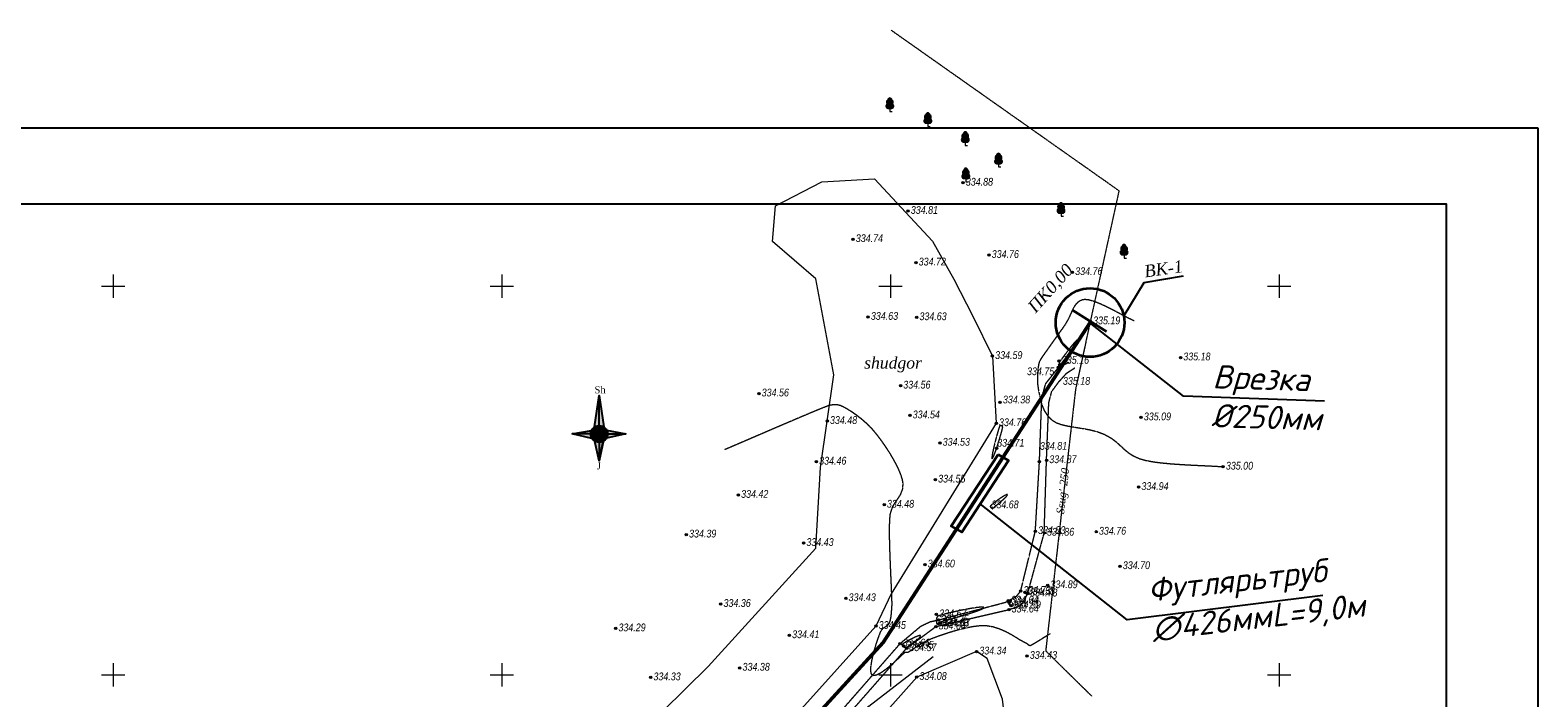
# Model space of a CAD drawing. Header units: millimetres. Extents: x 3960971 to 4113015, y -456608 to 60100.
# Tile 60 of 61: x 4093621 to 4113015, y -36193 to -27604. Entities that reach past the tile are written whole.
import ezdxf
from ezdxf.enums import TextEntityAlignment as Align

# ---------------------------------------------------------------- set-up
doc = ezdxf.new("R2010")
doc.units = ezdxf.units.MM
for name, pattern in [('Commnctn_Waterpipes_Line_Unground_m1', [10, 8, -0.5, 1, -0.5]), ('Hydrotech_Dry_Grooves_m1', [1, 1, 0]), ('Relef_Horizontal_Basic_m1', [1, 1, 0])]:
    doc.linetypes.add(name, pattern=pattern)
for name, color, linetype, lineweight, true_color in [('COMMN_OBJCT_WATER_L', 7, 'Continuous', 15, 0x000000), ('COMMN_OBJCT_WATER_T', 7, 'Continuous', 15, 0x000000), ('GREEN_VGTAT_#####_L', 7, 'Continuous', 15, 0x000000), ('GREEN_VGTAT_#####_T', 7, 'Continuous', 15, 0x000000), ('GREEN_VGTAT_CNTUR_P', 7, 'Continuous', 15, 0x000000), ('GREEN_VGTAT_SRVEY_B', 7, 'Continuous', 15, 0x000000)]:
    doc.layers.add(name, color=color, linetype=linetype, lineweight=lineweight, true_color=true_color)
doc.layers.add('DECOR_OBJCT_#####_B', color=7, linetype='Continuous')
for name, color, linetype, true_color in [('GEODS_POINT_GRID#_B', 7, 'Continuous', 0x000000), ('HYDRO_TECHN_CANAL_L', 7, 'Continuous', 0x000000), ('RELEF_HRZNT_BASIC_L', 7, 'Continuous', 0x000000), ('RELEF_POINT_PICKT_B', 7, 'Continuous', 0x000000), ('RELEF_POINT_PICKT_T', 7, 'Continuous', 0x000000)]:
    doc.layers.add(name, color=color, linetype=linetype, true_color=true_color)
doc.styles.add('style2', font='isocpeui.ttf', dxfattribs={"height": 250})
doc.styles.add('БМ-431 (Times New Roman К)', font='timesi.ttf', dxfattribs={"height": 1})
doc.styles.add('Д-431 (Arial Narrow К)', font='ARIALNI.TTF', dxfattribs={"height": 1})
doc.linetypes.add('Stripe_Woody_Plant_2_10_L4_m1', pattern='A,0,[2,Topography.shx,S=4,R=0,X=0.4,Y=0],-12', length=12)
doc.linetypes.add('Vegetation_Line_Contour_Manual_m1', pattern='A,0,[3,Topography.shx,S=1,R=0,X=0,Y=0],-1.5', length=1.5)

# ---------------------------------------------------------------- blocks, each defined once
blk = doc.blocks.new('PointHight_m1')
at = {"layer": 'RELEF_POINT_PICKT_B', "linetype": 'Continuous', "lineweight": 15, "true_color": 0x000000}
h = blk.add_hatch(color=18, dxfattribs=at)
edge = h.paths.add_edge_path()
edge.add_arc((0, 0), 0.3, 0, 360)
at = {"layer": 'RELEF_POINT_PICKT_B', "color": 18, "linetype": 'Continuous', "lineweight": 15, "true_color": 0x000000}
blk.add_circle((0, 0), 0.3, dxfattribs=at)
blk.add_point((0, 0), dxfattribs=at)
blk = doc.blocks.new('CrossCoord_m1')
at = {"layer": 'GEODS_POINT_GRID#_B', "color": 3, "lineweight": 20, "true_color": 0x00ff00, "flags": 128}
for points in [[(-3, 0), (3, 0)], [(0, 3), (0, -3)]]:
    blk.add_lwpolyline(points, dxfattribs=at)
blk = doc.blocks.new('GreenBroadleaf_m1')
at = {"layer": 'GREEN_VGTAT_SRVEY_B', "linetype": 'Continuous', "lineweight": 13, "true_color": 0xfffffe}
h = blk.add_hatch(color=7, dxfattribs=at)
h.dxf.hatch_style = 1
edge = h.paths.add_edge_path()
edge.add_line((-0.48, 0.8), (0.48, 0.8))
edge.add_arc((0.41, 1.41), 0.612, 276.5567, 421.5805)
edge.add_arc((0.28, 2.38), 0.602, 314.3499, 428.7548)
edge.add_arc((0, 3), 0.501, 352.9771, 449.7089)
edge.add_arc((0, 3), 0.501, 90.2911, 187.0229)
edge.add_arc((-0.28, 2.38), 0.602, 111.2452, 225.6501)
edge.add_arc((-0.41, 1.41), 0.612, 118.4195, 263.4433)
at = {"layer": 'GREEN_VGTAT_SRVEY_B', "color": 18, "linetype": 'Continuous', "lineweight": 13, "true_color": 0x000000}
blk.add_line((-0.48, 0.8), (0.48, 0.8), dxfattribs=at)
blk.add_lwpolyline([(0, 0.8), (0, 0), (0.6, 0)], dxfattribs=at)
for centre, radius, start, end in [((-0.41, 1.41), 0.612, 118.4195, 263.4433), ((-0.28, 2.38), 0.602, 111.2452, 225.6501), ((0, 3), 0.501, 90.2911, 187.0229), ((0, 3), 0.501, 352.9771, 89.7089), ((0.41, 1.41), 0.612, 276.5567, 61.5805), ((0.28, 2.38), 0.602, 314.3499, 68.7548)]:
    blk.add_arc(centre, radius, start, end, dxfattribs=at)
blk = doc.blocks.new('Shimol_strelkasi')
at = {"layer": 'DECOR_OBJCT_#####_B', "ltscale": 0.5}
for color, points in [(0, [(0, 9.87), (0, 2.17, 0.147358), (-1.2, 1.81)]), (6, [(0, 9.87), (0, 2.17, -0.147358), (1.2, 1.81)]), (2, [(-1.97, 0.91), (-6.96, 0), (-2.17, 0, -0.108367)]), (72, [(2.17, 0, 1), (-2.17, 0, 1)]), (40, [(1.08, 0, 1), (-1.08, 0, 1)]), (2, [(2.17, 0, 0.135091), (1.86, 1.11), (6.89, 0)]), (7, [(-2.17, 0, 0.135091), (-1.86, -1.11), (-6.89, 0)]), (0, [(0, -2.17, -0.127803), (-1.06, -1.9), (0, -6.89)]), (6, [(0, -2.17, 0.127803), (1.06, -1.9), (0, -6.89)]), (7, [(2.17, 0, -0.135091), (1.86, -1.11), (6.89, 0)])]:
    blk.add_hatch(color=color, dxfattribs=at).paths.add_polyline_path(points)
at = {"layer": 'DECOR_OBJCT_#####_B', "linetype": 'Continuous', "ltscale": 5}
for points in [[(-1.17, 1.83), (0, 9.87), (1.2, 1.81)], [(0, 2.17), (0, 9.87)], [(-1.84, -1.15), (-6.96, 0), (-1.97, 0.91)], [(-2.17, 0), (-6.96, 0)], [(-2.17, 0), (-6.96, 0)], [(1.94, 0.98), (6.89, 0), (1.86, -1.11)], [(0, -6.89), (0, -6.89), (1.02, -2.11), (0, -6.89), (-1.06, -1.9)], [(0, -6.89), (1.07, -1.89)]]:
    blk.add_lwpolyline(points, dxfattribs=at)
at = {"layer": 'DECOR_OBJCT_#####_B', "ltscale": 0.5}
for points in [[(0, 2.17), (0, 9.87)], [(-2.17, 0), (-6.96, 0)], [(-2.17, 0), (-6.96, 0)], [(2.17, 0), (6.89, 0)], [(0, -2.17), (0, -6.89)]]:
    blk.add_lwpolyline(points, dxfattribs=at)
at = {"layer": 'DECOR_OBJCT_#####_B', "color": 0, "ltscale": 0.5, "const_width": 0.12}
blk.add_lwpolyline([(-1.06, -1.9, -0.391931), (-1.97, 0.91, -0.459903), (1.2, 1.81, -0.129847), (1.94, 0.98, -0.256992), (1.86, -1.11, -0.405845), (-1.06, -1.9, -0.053016)], format="xyb", dxfattribs=at)
at = {"layer": 'DECOR_OBJCT_#####_B', "linetype": 'Continuous', "ltscale": 5}
for radius in [2.17, 1.08]:
    blk.add_circle((0, 0), radius, dxfattribs=at)
at = {"layer": 'DECOR_OBJCT_#####_B', "ltscale": 0.5}
blk.add_point((0, 0), dxfattribs=at)
at = {"layer": 'DECOR_OBJCT_#####_B', "color": 0, "ltscale": 0.5, "char_height": 1.8, "width": 2.0904, "attachment_point": 1}
for s, insert in [('{\\fTimes New Roman|b0|i0|c0|p18;Sh}', (-1.19, 12.26)), ('{\\fTimes New Roman|b0|i0|c0|p18;J}', (-0.59, -7.28))]:
    blk.add_mtext(s, dxfattribs=dict(at, insert=insert))

msp = doc.modelspace()

# ---------------------------------------------------------------- linework, layer by layer
at = {"color": 7, "lineweight": 25}
for points in [[(3960970.845, -28860.128), (4113015.323, -28860.128), (4113015.323, -90507.341), (3960970.845, -90507.341)], [(4111836.269, -89605.665), (3965919.015, -89605.665), (3965919.015, -29837.599), (4111836.269, -29837.599)]]:
    msp.add_lwpolyline(points, close=True, dxfattribs=at)
for points in [[(4108451.678, -30768.391), (4107948.437, -30856.099), (4107688.802, -31278.052)], [(4110268.852, -32375.752), (4108459.26, -32313.838), (4107249.52, -31362.659)]]:
    msp.add_lwpolyline(points, dxfattribs=at)
at = {"color": 7, "lineweight": 40, "elevation": 33518.676}
msp.add_lwpolyline([(4107467.764, -31482.408), (4107031.241, -31207.632)], dxfattribs=at)
at = {"color": 92, "lineweight": 50, "elevation": 33518.676}
msp.add_lwpolyline([(4107255.587, -31365.521), (4104593.678, -35480.14), (4099224.138, -41344.949), (4092020.541, -49531.043), (4088637.491, -53011.703), (4087271.205, -54293.913), (4085792.593, -53000.153), (4084640.567, -51833.3), (4081986.026, -49691.219), (4080521.382, -48440.853), (4077414.393, -46351.828), (4074372.685, -44434.152)], dxfattribs=at)
at = {"color": 7, "lineweight": 35}
msp.add_lwpolyline([(4106073.382, -33061.212), (4105470.49, -33982.663), (4105604.39, -34060.795), (4106205.933, -33140.817)], close=True, dxfattribs=at)
at = {"color": 7, "lineweight": 25, "elevation": 33470.219}
msp.add_lwpolyline([(4110248.467, -34876.924), (4107734.27, -35190.327), (4105843.506, -33695.098)], dxfattribs=at)
at = {"color": 7, "lineweight": 35}
msp.add_circle((4107255.587, -31365.521, 33515.9), 441.956, dxfattribs=at)
at = {"layer": 'COMMN_OBJCT_WATER_L', "color": 5, "linetype": 'Commnctn_Waterpipes_Line_Unground_m1', "lineweight": 15, "true_color": 0x0000ff, "flags": 128}
msp.add_lwpolyline([(4104696.414, -27604.031), (4107626.639, -29668.608), (4107068.154, -32222.701), (4106684.223, -35587.855), (4107275.703, -36169.199)], dxfattribs=at)
at = {"layer": 'GREEN_VGTAT_#####_L', "color": 18, "linetype": 'Stripe_Woody_Plant_2_10_L4_m1', "lineweight": 13, "true_color": 0x000000, "flags": 128}
msp.add_lwpolyline([(4088843.658, -53600.237), (4091578.275, -50624.502), (4096052.014, -45787.27), (4098128.396, -43352.588), (4101069.365, -40124.765), (4104408.866, -36301.169), (4105237.342, -35661.804)], dxfattribs=at)
at = {"layer": 'GREEN_VGTAT_CNTUR_P', "color": 18, "linetype": 'Vegetation_Line_Contour_Manual_m1', "lineweight": 15, "true_color": 0x000000, "flags": 128}
for points in [[(4105230.311, -30317.904), (4105504.653, -30807.149), (4105749.337, -31281.568), (4105999.373, -31797.249), (4106048.59, -32661.279), (4104697.931, -34854.755), (4104500.281, -35269.433), (4102547.851, -37442.4), (4098536.722, -41706.385), (4090720.673, -50598.019), (4087930.011, -53627.493), (4087563.783, -53687.27), (4087122.814, -53687.27), (4086569.735, -53448.161), (4086292.079, -53181.712), (4085054.212, -51613.053), (4078085.873, -46225.551), (4071137.079, -41942.825), (4068761.053, -40347.487), (4065981.291, -38292.185), (4065594.633, -37937.15), (4065451.489, -37635.87), (4065504.226, -37244.206), (4065745.311, -37003.181), (4066189.811, -37116.162), (4066709.65, -37568.082), (4069781.834, -39410.166), (4078778.785, -45332.827), (4082993.823, -48526.981), (4086793.19, -51380.11), (4088929.579, -50783.612), (4091142.954, -48570.794), (4096194.21, -41846.634), (4102343.99, -35788.611), (4103729.755, -34268.502), (4103787.496, -33229.44), (4103960.716, -32036.443), (4103729.755, -30804.962), (4103171.6, -30323.915), (4103210.093, -29862.109), (4103806.743, -29554.239), (4104480.378, -29515.756)], [(4106158.74, -36463.709), (4106129.638, -36209.13), (4105933.199, -35685.424), (4105794.964, -35598.14), (4105025.157, -35925.519), (4103228.333, -37946.221), (4099330.459, -42314.748), (4093265.861, -49124.178), (4089130.597, -53756.837), (4089137.294, -53909.739), (4089163.26, -54019.344), (4089226.731, -54140.486), (4089339.249, -54227.017), (4089445.282, -54203.578), (4089475.282, -54203.578), (4093641.207, -49786.222), (4099768.69, -42805.731), (4103669.324, -38333.704), (4105857.3, -36708.123)]]:
    msp.add_lwpolyline(points, close=True, dxfattribs=at)
at = {"layer": 'HYDRO_TECHN_CANAL_L', "color": 3, "linetype": 'Hydrotech_Dry_Grooves_m1', "lineweight": 15, "true_color": 0x00ff00, "flags": 128}
for points, elevation in [([(4065811.886, -39393.166), (4066690.965, -40099.393), (4067140.704, -40358.269), (4068452.878, -41261.392), (4069986.315, -42339.968), (4070087.297, -42434.588), (4070156.895, -42598), (4070403.895, -42611.43), (4070790.417, -42833.912), (4072966.075, -44157.03), (4076950.932, -46910.977), (4080473.327, -49306.202), (4082832.705, -51111.57), (4083655.814, -51870.928), (4084091.864, -52166.243), (4084657.719, -52510.158), (4084771.739, -52615.514), (4085390.477, -53443.685), (4085930.429, -54226.904), (4086091.278, -54497.161), (4086255.005, -54691.365), (4086357.682, -54785.693), (4086488.114, -54842.165), (4087050.034, -54880.275), (4087333.089, -54835.885), (4087541.218, -54774.849), (4087985.564, -54209.624), (4088392.879, -53570.421), (4090441.505, -51622.864), (4091636.543, -50303.273), (4092871.681, -48933.262), (4094698.852, -46901.559), (4097392.657, -43969.059), (4098974.3, -42079.961), (4101338.274, -39499.907), (4102989.483, -37724.617), (4104895.126, -35554.906), (4105272.426, -35275.622), (4106210.619, -35057.713), (4106368.119, -35004.198), (4106451.097, -34857.882), (4106665.236, -34074.117), (4106695.04, -33136.557), (4106724.503, -32397.602), (4106761.586, -32254.601), (4106851.647, -32129.255), (4106955.834, -32014.501), (4107057.949, -31948.514)], 33254.6), ([(4065852.65, -39308.429), (4068515.666, -41179.649), (4070030.975, -42207.476), (4070857.401, -42725.616), (4073029.93, -44080.605), (4077042.845, -46814.581), (4080523.44, -49174.355), (4082927.624, -51005.96), (4083518.761, -51475.926), (4083857.967, -51799.088), (4084181.21, -52014.529), (4084846.547, -52461.19), (4085527.584, -53304.86), (4085715.145, -53620.043), (4085992.211, -54138.69), (4086221.922, -54437.994), (4086306.444, -54539.708), (4086420.704, -54605.43), (4086571.838, -54677.158), (4087382.684, -54650.109), (4087684.079, -54348.79), (4088326.376, -53509.626), (4090377.761, -51558.281), (4091591.491, -50228.751), (4092821.301, -48887.648), (4094646.622, -46841.435), (4097332.665, -43903.63), (4098912.477, -42011.044), (4101245.028, -39465.411), (4102902.257, -37679.506), (4104810.806, -35495.976), (4105078.298, -35270.807), (4105197.938, -35213.064), (4105306.546, -35190.417), (4106047.299, -34995.127), (4106158.953, -34965.273), (4106204.133, -34944.596), (4106310.653, -34884.126), (4106362.803, -34819.288), (4106551.586, -34048.894), (4106604.478, -33153.897), (4106634.42, -32332.552), (4106685.463, -32149.695), (4106848.592, -31943.213), (4106987.693, -31873.041)], 33260.1)]:
    msp.add_lwpolyline(points, dxfattribs=dict(at, elevation=elevation))
at = {"layer": 'RELEF_HRZNT_BASIC_L', "color": 34, "linetype": 'Relef_Horizontal_Basic_m1', "lineweight": 15, "true_color": 0xa55200}
for points, elevation in [([(4107822.669, -31344.204), (4107811.175, -31339.357), (4107785.729, -31327.707), (4107742.09, -31306.019), (4107675.595, -31271.121), (4107583.186, -31221.929), (4107485.724, -31171.788), (4107388.858, -31126.312), (4107298.235, -31091.113), (4107234.027, -31074.127), (4107192.603, -31069.79), (4107168.872, -31071.574), (4107158.306, -31074.004), (4107145.286, -31078.301), (4107121.826, -31088.896), (4107092.259, -31109.451), (4107061.011, -31144.609), (4107030.114, -31198.97), (4107001.834, -31262.257), (4106969.259, -31331.637), (4106925.478, -31404.273), (4106876.544, -31473.385), (4106821.464, -31550.814), (4106764.908, -31630.237), (4106711.547, -31705.328), (4106666.051, -31769.764), (4106633.091, -31817.221), (4106617.338, -31841.374), (4106606.792, -31861.282), (4106599.884, -31877.951), (4106594.552, -31899.548), (4106590.427, -31923.601), (4106584.747, -31966.018), (4106579.712, -32022.361), (4106577.521, -32088.195), (4106580.376, -32159.083), (4106590.474, -32230.587), (4106604.283, -32300.37), (4106619.201, -32368.696), (4106638.824, -32435.039), (4106666.752, -32498.868), (4106706.581, -32559.656), (4106761.909, -32616.875), (4106818.756, -32652.331), (4106890.52, -32677.92), (4106973.661, -32696.804), (4107064.637, -32712.145), (4107159.907, -32727.106), (4107255.93, -32744.848), (4107349.166, -32768.534), (4107436.072, -32801.326), (4107518.94, -32846.718), (4107583.717, -32894.225), (4107637.732, -32942.494), (4107688.315, -32990.177), (4107742.794, -33035.92), (4107808.5, -33078.374), (4107892.761, -33116.188), (4107971.377, -33138.4), (4108069.561, -33156.379), (4108182.377, -33170.727), (4108304.886, -33182.048), (4108432.154, -33190.946), (4108559.243, -33198.025), (4108681.217, -33203.887), (4108793.139, -33209.136), (4108890.073, -33214.376), (4108967.082, -33220.21)], 33500), ([(4106741.133, -35368.737), (4106735.01, -35372.421), (4106720.498, -35381.317), (4106694.043, -35397.792), (4106652.754, -35423.694), (4106597.334, -35458.291), (4106545.273, -35490.041), (4106511.511, -35509.563), (4106493.524, -35518.861), (4106486, -35521.832), (4106483.774, -35522.212), (4106480.577, -35522.02), (4106475.032, -35520.7), (4106468.143, -35516.827), (4106459.673, -35509.376), (4106446.051, -35499.063), (4106426.075, -35487.729), (4106400.095, -35473.66), (4106367.88, -35457.498), (4106342.818, -35442.516), (4106299.992, -35415.369), (4106242.414, -35380.909), (4106173.097, -35343.983), (4106095.054, -35309.443), (4106011.296, -35282.137), (4105924.838, -35266.917), (4105841.792, -35266.818), (4105747.672, -35278.012), (4105647.14, -35297.881), (4105544.858, -35323.809), (4105445.489, -35353.181), (4105353.696, -35383.379), (4105274.14, -35411.788), (4105211.486, -35435.792), (4105141.973, -35467.508), (4105076.029, -35503.901), (4105016.943, -35540.557), (4104968.006, -35573.062), (4104932.508, -35597), (4104913.739, -35607.958), (4104897.873, -35610.275), (4104884.452, -35609.582), (4104868.898, -35612.388), (4104844.581, -35633.279), (4104793.341, -35681.84), (4104724.412, -35745.547), (4104647.026, -35811.878), (4104570.417, -35868.308), (4104515.895, -35897.907), (4104482.051, -35906.831), (4104463.952, -35904.957), (4104456.464, -35901.371), (4104450.86, -35896.63), (4104442.309, -35882.662), (4104435.575, -35851.707), (4104436.435, -35795.148), (4104450.033, -35707.14), (4104473.283, -35609.31), (4104501.619, -35511.737), (4104530.475, -35424.502), (4104555.282, -35357.687), (4104571.475, -35321.372), (4104594.874, -35294.876), (4104621.407, -35279.064), (4104647.752, -35263.218), (4104670.59, -35236.621), (4104683.95, -35204.551), (4104692.963, -35165.451), (4104698.977, -35119.684), (4104703.34, -35067.61), (4104707.401, -35009.591), (4104707.639, -34956.66), (4104704.665, -34864.83), (4104699.489, -34743.24), (4104693.121, -34601.028), (4104686.569, -34447.334), (4104680.844, -34291.297), (4104676.955, -34142.055), (4104675.911, -34008.746), (4104678.721, -33900.511), (4104686.395, -33826.487), (4104711.293, -33747.052), (4104746.514, -33683.392), (4104785.059, -33628.116), (4104819.931, -33573.834), (4104844.134, -33513.157), (4104850.67, -33438.693), (4104839.834, -33376.403), (4104815.148, -33303.329), (4104779.089, -33222.527), (4104734.133, -33137.051), (4104682.753, -33049.956), (4104627.425, -32964.298), (4104570.626, -32883.132), (4104514.83, -32809.512), (4104462.512, -32746.493), (4104395.375, -32676.691), (4104324.425, -32613.721), (4104253.45, -32558.536), (4104186.235, -32512.092), (4104126.566, -32475.344), (4104078.23, -32449.245), (4104045.013, -32434.752), (4104007.297, -32424.428), (4103975.268, -32421.639), (4103942.527, -32424.699), (4103902.678, -32431.927), (4103862.909, -32445.568), (4103782.151, -32477.711), (4103668.554, -32524.726), (4103530.266, -32582.984), (4103375.436, -32648.855), (4103212.214, -32718.709), (4103048.749, -32788.918), (4102893.19, -32855.853), (4102753.685, -32915.883), (4102638.385, -32965.38), (4102555.437, -33000.715)], 33450)]:
    msp.add_lwpolyline(points, dxfattribs=dict(at, elevation=elevation))
for points, elevation in [([(4107089.365, -31591.731), (4107087.368, -31591.651), (4107079.857, -31596.743), (4107061.103, -31615.705), (4107025.781, -31657.05), (4106972.894, -31723.681), (4106920.471, -31792.832), (4106879.409, -31849.408), (4106860.604, -31878.314), (4106854.111, -31899.765), (4106851.968, -31919.09), (4106855.911, -31928.988), (4106876.779, -31905.668), (4106922.834, -31845.033), (4106980.598, -31765.203), (4107036.594, -31684.297), (4107071.059, -31630.973), (4107086.353, -31603.719), (4107089.905, -31593.789), (4107089.365, -31591.731)], 33500), ([(4106094.654, -32690.277), (4106093.524, -32691.701), (4106089.907, -32700.107), (4106081.586, -32724.89), (4106066.469, -32775.857), (4106044.072, -32858.075), (4106021.627, -32947.517), (4106003.25, -33029.884), (4105994.243, -33081.077), (4105992.194, -33106.092), (4105993.562, -33114.682), (4105995.165, -33116.208), (4105997.324, -33115.769), (4106002.948, -33109.318), (4106014.181, -33087.392), (4106033.07, -33039.997), (4106060.167, -32961.653), (4106087.504, -32875.163), (4106111.186, -32794.534), (4106124.885, -32743.664), (4106130.791, -32718.173), (4106132.181, -32708.888), (4106132.018, -32706.895), (4106129.935, -32703.302), (4106123.517, -32696.908), (4106110.722, -32690.359), (4106094.654, -32690.277)], 33450), ([(4106004.322, -33760.714), (4106004.061, -33760.179), (4106002.345, -33757.634), (4106001.226, -33755.797), (4106022.395, -33738.913), (4106072.32, -33698.304), (4106130.708, -33648.413), (4106169.875, -33611.525), (4106188.032, -33590.476), (4106192.359, -33581.328), (4106191.702, -33578.566), (4106189.128, -33577.276), (4106179.057, -33579.198), (4106153.934, -33591.511), (4106108.144, -33620.434), (4106044.878, -33665.767), (4106001.339, -33699.911), (4105979.216, -33719.183), (4105971.77, -33727.195), (4105970.695, -33729.385), (4105970.954, -33732), (4105973.806, -33737.536), (4105982.066, -33745.943), (4105995.313, -33755.479), (4106004.322, -33760.714)], 33450), ([(4105284.649, -35245.098), (4105286.968, -35245.248), (4105293.355, -35241.609), (4105304.229, -35231.206), (4105312.523, -35221.834), (4105319.503, -35216.972), (4105344.55, -35210.202), (4105409.978, -35192.339), (4105502.181, -35166.577), (4105607.551, -35136.108), (4105712.483, -35104.124), (4105803.368, -35073.82), (4105856.82, -35052.93), (4105881.104, -35040.292), (4105888.134, -35033.693), (4105888.575, -35031.017), (4105886.906, -35028.853), (4105877.696, -35026.191), (4105850.751, -35026.007), (4105794.663, -35031.87), (4105701.46, -35046.863), (4105594.67, -35067.584), (4105487.227, -35091.043), (4105392.064, -35114.253), (4105333.466, -35130.634), (4105304.09, -35140.64), (4105292.998, -35145.866), (4105290.31, -35147.975), (4105286.246, -35153.65), (4105280.483, -35167.636), (4105276.77, -35192.335), (4105278.276, -35224.193), (4105284.649, -35245.098)], 33450), ([(4106245.486, -34933.866), (4106244.217, -34933.27), (4106240.453, -34933.573), (4106232.709, -34937.101), (4106221.173, -34945.671), (4106210.61, -34958.594), (4106208.768, -34980.878), (4106212.651, -34994.195), (4106217.624, -34989.244), (4106222.733, -34981.742), (4106230.585, -34969.016), (4106242.285, -34947.568), (4106245.486, -34933.866)], 33450), ([(4104834.284, -35510.124), (4104834.438, -35512.937), (4104836.867, -35519.01), (4104844.82, -35528.418), (4104860.691, -35539.231), (4104883.048, -35545.054), (4104912.435, -35531.185), (4104963.555, -35497.752), (4105019.144, -35456.127), (4105055.234, -35424.567), (4105071.61, -35405.733), (4105075.366, -35396.844), (4105074.681, -35393.773), (4105072.081, -35391.887), (4105061.434, -35391.915), (4105034.365, -35399.981), (4104984.605, -35421.579), (4104915.545, -35457.148), (4104867.901, -35484.787), (4104843.653, -35500.907), (4104835.474, -35507.982), (4104834.284, -35510.124)], 33450)]:
    msp.add_lwpolyline(points, close=True, dxfattribs=dict(at, elevation=elevation))

# ---------------------------------------------------------------- block references
at = {"layer": 'DECOR_OBJCT_#####_B', "xscale": 50, "yscale": 50, "zscale": 50}
msp.add_blockref('Shimol_strelkasi', (4100939.793, -32798.631), dxfattribs=at)
at = {"layer": 'GEODS_POINT_GRID#_B', "color": 3, "true_color": 0x00ff00, "xscale": 50, "yscale": 50, "zscale": 50}
for p in [(4094688.8, -30897.838), (4099688.8, -30897.838), (4104688.8, -30897.838), (4109688.8, -30897.838), (4094688.8, -35897.838), (4099688.8, -35897.838), (4104688.8, -35897.838), (4109688.8, -35897.838)]:
    msp.add_blockref('CrossCoord_m1', p, dxfattribs=at)
at = {"layer": 'GREEN_VGTAT_SRVEY_B', "color": 18, "true_color": 0x000000, "xscale": 50, "yscale": 50, "zscale": 50}
for p in [(4104679.629, -28650.754), (4105168.678, -28841.724), (4105650.085, -29086.165), (4106077.367, -29363.44), (4105656.815, -29554.187), (4106881.863, -29998.82), (4107692.637, -30535.54)]:
    msp.add_blockref('GreenBroadleaf_m1', p, dxfattribs=at)
at = {"layer": 'RELEF_POINT_PICKT_B', "color": 18, "true_color": 0x000000, "xscale": 50, "yscale": 50, "zscale": 50}
for p in [(4105621.815, -29567.687, 33487.559), (4104914.251, -29930.413, 33480.922), (4104206.686, -30293.14, 33474.284), (4105015.605, -30594.498, 33472.386), (4105954.536, -30497.993, 33476.096), (4107029.002, -30717.734, 33475.967), (4104400.259, -31293.645, 33463), (4105025.115, -31298.195, 33463.089), (4107258.792, -31350.867, 33518.676), (4105999.373, -31797.249, 33459), (4108419.111, -31814.995, 33518.061), (4106848.592, -31943.213, 33517.5), (4106856.988, -31858.485, 33515.9), (4106866.199, -31908.992, 33475.4), (4104816.928, -32177.764, 33455.838), (4102995.761, -32278.711, 33456.476), (4106098.585, -32391.778, 33470.7), (4104937.983, -32560.694, 33453.789), (4107911.444, -32586.275, 33508.66), (4103874.106, -32632.942, 33447.718), (4106048.59, -32661.279, 33475.7), (4105324.04, -32912.752, 33453.342), (4106053.101, -32982.084, 33450), (4103735.054, -33156.012, 33445.837), (4106604.478, -33153.897, 33481.1), (4106695.04, -33136.557, 33486.5), (4108967.082, -33220.21, 33500), (4105265.599, -33386.516, 33455.239), (4107879.842, -33482.595, 33494.012), (4102731.123, -33583.364, 33442.066), (4104606.747, -33709.706, 33448.278), (4102061.687, -34093.163, 33439.322), (4106551.586, -34048.894, 33482.791), (4106665.361, -34070.183, 33485.707), (4107334.001, -34057.233, 33475.505), (4103571.078, -34202.195, 33442.572), (4105130.925, -34478.262, 33459.611), (4107641.243, -34499.935, 33470.219), (4104113.575, -34912.176, 33443.2), (4106362.803, -34819.288, 33472.8), (4106416.944, -34833.49, 33453.3), (4106449.221, -34852.026, 33477.7), (4106710.206, -34745.089, 33489.1), (4102504.616, -34986.271, 33436.021), (4106204.133, -34944.596, 33463.5), (4106210.619, -35057.713, 33463.5), (4106213.584, -34965.023, 33443.8), (4106236.457, -35006.821, 33459.3), (4101153.167, -35300.036, 33429.377), (4104500.281, -35269.433, 33445.3), (4105272.426, -35275.622, 33463.9), (4105279.355, -35119.338, 33466.8), (4105306.546, -35190.417, 33425.1), (4105315.548, -35237.731, 33462.6), (4105328.297, -35234.995, 33466.9), (4103387.299, -35388.572, 33440.556), (4104810.806, -35495.976, 33465.8), (4104857.019, -35523.824, 33434.7), (4104895.126, -35554.906, 33457.1), (4105794.964, -35598.14, 33434.266), (4106445.291, -35654.29, 33443.355), (4102749.673, -35806.818, 33438.234), (4101603.481, -35930.198, 33432.83), (4105025.157, -35925.519, 33407.5)]:
    msp.add_blockref('PointHight_m1', p, dxfattribs=at)

# ---------------------------------------------------------------- texts
at = {"linetype": 'ByBlock', "ltscale": 0.2, "char_height": 300, "attachment_point": 4, "style": 'style2'}
for s, insert, width, rotation in [('Врезка \\P%%C250мм \\P \\P\\P ', (4108802.223, -33060.539), 14383.87835, 358.2948499), ('Футлярьтруб \\P∅426ммL=9,0м \\P\\P ', (4108083.854, -35590.257, 33470.219), 14000, 6.5110238)]:
    msp.add_mtext(s, dxfattribs=dict(at, insert=insert, width=width, rotation=rotation))
at = {"layer": 'COMMN_OBJCT_WATER_T', "color": 18, "linetype": 'Continuous', "true_color": 0x000000, "style": 'БМ-431 (Times New Roman К)'}
msp.add_text("Ssug'-250 ", height=100, rotation=83.4912569, dxfattribs=at).set_placement((4106920.673, -33515.367), align=Align.MIDDLE)
at = {"layer": 'GREEN_VGTAT_#####_T', "color": 18, "true_color": 0x000000, "style": 'БМ-431 (Times New Roman К)'}
for s, rotation, p in [('ПК0,00', 48.1356244, (4106496.011, -31198.784, -67037.353)), ('ВК-1', 8.0914672, (4107954.092, -30707.722))]:
    msp.add_text(s, height=156.5134, rotation=rotation, dxfattribs=at).set_placement(p, align=Align.MIDDLE_LEFT)
msp.add_text('shudgor', height=150, dxfattribs=at).set_placement((4104720.763, -31902.741), align=Align.MIDDLE)
at = {"layer": 'RELEF_POINT_PICKT_T', "color": 18, "true_color": 0x000000, "style": 'Д-431 (Arial Narrow К)'}
for s, p in [('334.88', (4105656.815, -29554.187, 33487.559)), ('334.81', (4104949.251, -29916.913, 33480.922)), ('334.74', (4104241.686, -30279.64, 33474.284)), ('334.76', (4105989.536, -30484.493, 33476.096)), ('334.72', (4105050.605, -30580.998, 33472.386)), ('334.76', (4107064.002, -30704.234, 33475.967)), ('334.63', (4104435.259, -31280.145, 33463)), ('334.63', (4105060.115, -31284.695, 33463.089)), ('335.19', (4107293.792, -31337.367, 33518.676)), ('334.59', (4106034.373, -31783.749, 33459)), ('335.16', (4106891.988, -31844.985, 33515.9)), ('335.18', (4108454.111, -31801.495, 33518.061)), ('334.75', (4106444.295, -31992.225, 33475.4)), ('334.56', (4104851.928, -32164.264, 33455.838)), ('335.18', (4106906.068, -32115.428, 33517.5)), ('334.56', (4103030.761, -32265.211, 33456.476)), ('334.38', (4106134.157, -32355.031, 33437.8)), ('334.48', (4103909.106, -32619.442, 33447.718)), ('334.54', (4104972.983, -32547.194, 33453.789)), ('335.09', (4107946.444, -32572.775, 33508.66)), ('334.76', (4106083.59, -32647.779, 33475.7)), ('334.53', (4105359.04, -32899.252, 33453.342)), ('334.71', (4106060.167, -32911.653, 33470.7)), ('334.81', (4106610.032, -32951.544, 33481.1)), ('334.46', (4103770.054, -33142.512, 33445.837)), ('334.87', (4106730.04, -33123.057, 33486.5)), ('335.00', (4109002.082, -33206.71, 33500)), ('334.55', (4105300.599, -33373.016, 33455.239)), ('334.42', (4102766.123, -33569.864, 33442.066)), ('334.94', (4107914.842, -33469.095, 33494.012)), ('334.48', (4104641.747, -33696.206, 33448.278)), ('334.68', (4105986.126, -33704.875, 33467.5)), ('334.39', (4102096.687, -34079.663, 33439.322)), ('334.83', (4106586.586, -34035.394, 33482.791)), ('334.86', (4106700.361, -34056.683, 33485.707)), ('334.76', (4107369.001, -34043.733, 33475.505)), ('334.43', (4103606.078, -34188.695, 33442.572)), ('334.60', (4105165.925, -34464.762, 33459.611)), ('334.70', (4107676.243, -34486.435, 33470.219)), ('334.89', (4106745.206, -34731.589, 33489.1)), ('334.43', (4104148.575, -34898.676, 33443.2)), ('334.64', (4106239.133, -34931.096, 33463.5)), ('334.44', (4106248.584, -34951.523, 33443.8)), ('334.73', (4106397.803, -34805.788, 33472.8)), ('334.53', (4106451.944, -34819.99, 33453.3)), ('334.78', (4106484.221, -34838.526, 33477.7)), ('334.36', (4102539.616, -34972.771, 33436.021)), ('334.67', (4105314.355, -35105.838, 33466.8)), ('334.64', (4106245.619, -35044.213, 33463.5)), ('334.59', (4106271.457, -34993.321, 33459.3)), ('334.29', (4101188.167, -35286.536, 33429.377)), ('334.45', (4104535.281, -35255.933, 33445.3)), ('334.64', (4105307.426, -35262.122, 33463.9)), ('334.25', (4105341.546, -35176.917, 33425.1)), ('334.63', (4105350.548, -35224.231, 33462.6)), ('334.67', (4105363.297, -35221.495, 33466.9)), ('334.41', (4103422.299, -35375.072, 33440.556)), ('334.66', (4104845.806, -35482.476, 33465.8)), ('334.35', (4104892.019, -35510.324, 33434.7)), ('334.57', (4104930.126, -35541.406, 33457.1)), ('334.34', (4105829.964, -35584.64, 33434.266)), ('334.43', (4106480.291, -35640.79, 33443.355)), ('334.33', (4101638.481, -35916.698, 33432.83)), ('334.38', (4102784.673, -35793.318, 33438.234)), ('334.08', (4105060.157, -35912.019, 33407.5))]:
    msp.add_text(s, height=100, dxfattribs=at).set_placement(p, align=Align.MIDDLE_LEFT)

doc.saveas('drawing.dxf')
